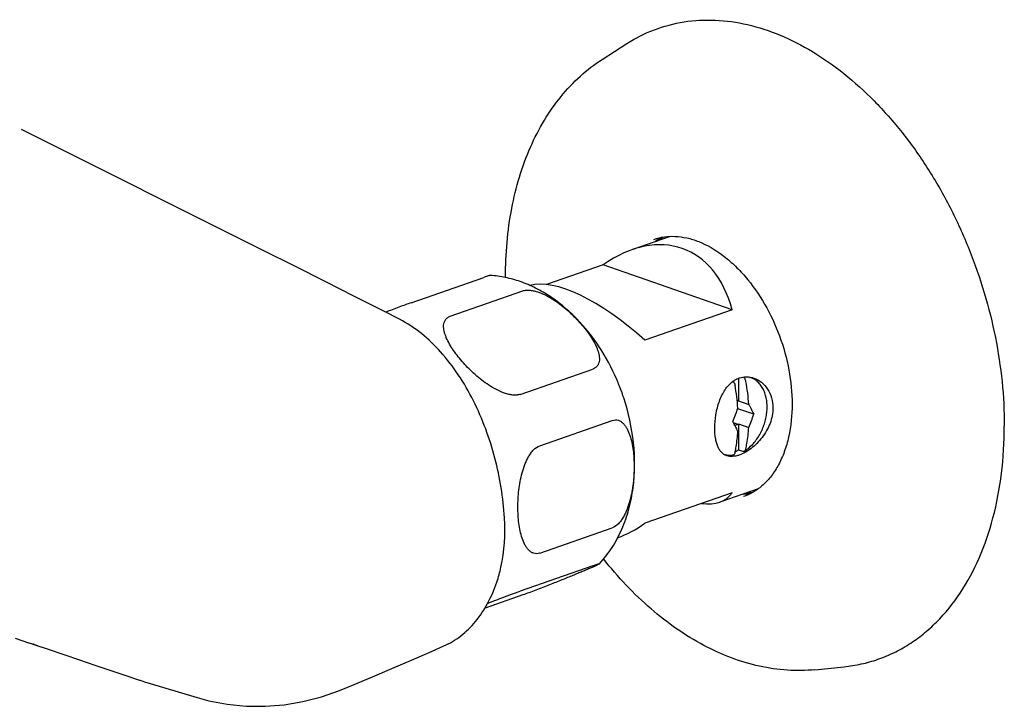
# Model space of a CAD drawing. Header units: millimetres. Extents: x -109 to 391, y -14 to 444.
# Tile 3 of 6: x 66 to 162, y 44 to 111. Entities that reach past the tile are written whole.
import ezdxf

# ---------------------------------------------------------------- set-up
doc = ezdxf.new("R2010")
doc.units = ezdxf.units.MM
doc.header["$LTSCALE"] = 23.1
doc.layers.get('0').update_dxf_attribs({"linetype": 'CONTINUOUS'})
doc.layers.add('ACHSEN', color=7, linetype='CONTINUOUS')
doc.layers.add('FLAECHEN', color=7, linetype='CONTINUOUS')

msp = doc.modelspace()

# ---------------------------------------------------------------- linework, layer by layer
at = {"color": 7, "linetype": 'CONTINUOUS'}
for p, q in [((122.571, 86.866), (117.067, 84.947)), ((135.121, 82.491), (122.571, 86.866)), ((103.9, 83.184), (110.971, 85.649)), ((113.077, 85.634), (113.076, 85.693)), ((113.076, 85.635), (113.076, 85.693)), ((107.688, 81.864), (114.759, 84.329)), ((135.121, 82.491), (126.635, 79.533)), ((114.507, 74.268), (121.578, 76.733)), ((135.74, 75.822), (135.74, 73.634)), ((135.72, 73.673), (135.629, 73.641)), ((137.238, 72.328), (135.676, 72.873)), ((135.72, 73.673), (135.74, 73.634)), ((135.74, 73.634), (136.75, 73.282)), ((116.401, 69.26), (123.472, 71.725)), ((135.72, 71.33), (135.268, 71.487)), ((135.72, 71.33), (135.41, 71.222)), ((135.72, 71.33), (135.74, 71.383)), ((135.74, 71.383), (136.75, 71.031)), ((135.74, 71.383), (135.74, 68.873)), ((135.74, 68.873), (136.13, 68.737)), ((135.121, 64.683), (126.635, 61.725)), ((116.401, 58.823), (123.472, 61.288)), ((121.578, 57.6), (114.507, 55.136)), ((114.759, 54.759), (111.082, 53.477))]:
    msp.add_line(p, q, dxfattribs=at)
for centre, radius, start, end in [((136.231, 74.001), 2.029, 61.38073, 70.76388), ((116.476, 71.681), 19.253, 3.66661, 10.4176), ((117.536, 72.051), 19.253, 3.66661, 10.4176), ((118.053, 78.871), 18.616, 337.06479, 341.33226), ((119.605, 78.225), 18.593, 337.23683, 341.50914), ((122.023, 71.405), 13.678, 348.18412, 348.64093)]:
    msp.add_arc(centre, radius, start, end, dxfattribs=at)
for centre, major_axis, ratio, start_param, end_param in [((124.967, 74.422), (5.574, 13.935), 0.648248, -0.722109, 0.780587), ((124.239, 74.168), (-9.849, 10.11), 0.391539, -1.416398, -0.212622), ((124.967, 74.422), (-9.849, 10.11), 0.391539, 2.695303, 3.227891), ((124.239, 74.168), (5.574, 13.935), 0.648248, -2.612167, -2.361005)]:
    msp.add_ellipse(centre, major_axis=major_axis, ratio=ratio, start_param=start_param, end_param=end_param, dxfattribs=at)
for points, knots in [([(113.076, 85.693), (113.076, 87.926), (113.442, 92.247), (114.954, 97.364), (116.783, 100.93), (118.409, 103.263), (120.3, 105.267), (121.737, 106.371), (122.487, 106.85)], [0, 0, 0, 0, 0.278036, 0.536369, 0.658238, 0.775607, 0.889205, 1, 1, 1, 1]), ([(127.525, 89.346), (127.852, 89.459), (128.54, 89.625), (129.624, 89.67), (130.755, 89.511), (132.354, 89.007), (133.913, 88.087), (135.361, 86.858), (136.81, 85.332), (138.396, 83.06), (139.831, 79.978), (140.74, 76.688), (140.963, 74.429), (140.963, 73.322)], [0, 0, 0, 0, 0.043919, 0.089261, 0.137082, 0.188221, 0.301471, 0.363768, 0.429366, 0.56829, 0.713513, 0.859335, 1, 1, 1, 1]), ([(111.6, 85.84), (111.593, 85.84), (111.574, 85.838), (111.537, 85.83), (111.485, 85.817), (111.417, 85.797), (111.33, 85.77), (111.18, 85.721), (111.058, 85.679), (110.971, 85.649)], [0, 0, 0, 0, 0.032669, 0.088311, 0.169216, 0.277429, 0.414434, 0.580948, 1, 1, 1, 1]), ([(114.759, 84.329), (114.867, 84.366), (115.106, 84.412), (115.482, 84.404), (115.878, 84.335), (116.418, 84.175), (117.072, 83.884), (117.81, 83.447), (118.5, 82.952), (119.143, 82.419), (119.739, 81.86), (120.291, 81.28), (120.796, 80.685), (121.249, 80.077), (121.642, 79.46), (121.909, 78.934), (122.072, 78.512), (122.161, 78.203), (122.205, 77.946), (122.217, 77.746), (122.212, 77.554), (122.172, 77.323), (122.053, 77.067), (121.852, 76.856), (121.674, 76.767), (121.578, 76.733)], [0, 0, 0, 0, 0.028677, 0.06037, 0.09426, 0.129476, 0.201459, 0.273552, 0.344732, 0.414651, 0.48318, 0.550228, 0.615665, 0.679262, 0.74064, 0.799206, 0.8272, 0.854157, 0.879963, 0.892417, 0.904575, 0.928061, 0.950964, 0.974434, 1, 1, 1, 1]), ([(103.9, 83.184), (103.711, 83.118), (103.308, 82.973), (102.48, 82.664), (101.842, 82.418), (101.418, 82.252)], [0, 0, 0, 0, 0.226348, 0.484638, 1, 1, 1, 1]), ([(114.507, 74.268), (114.399, 74.231), (114.16, 74.185), (113.784, 74.193), (113.387, 74.262), (112.848, 74.421), (112.194, 74.713), (111.456, 75.15), (110.766, 75.645), (110.123, 76.177), (109.526, 76.737), (108.975, 77.317), (108.47, 77.912), (108.017, 78.52), (107.624, 79.137), (107.357, 79.663), (107.194, 80.085), (107.105, 80.394), (107.061, 80.65), (107.049, 80.851), (107.054, 81.042), (107.094, 81.274), (107.212, 81.53), (107.414, 81.741), (107.592, 81.83), (107.688, 81.864)], [0, 0, 0, 0, 0.028677, 0.06037, 0.09426, 0.129476, 0.201459, 0.273552, 0.344732, 0.414651, 0.48318, 0.550228, 0.615665, 0.679262, 0.74064, 0.799206, 0.8272, 0.854157, 0.879963, 0.892417, 0.904576, 0.928061, 0.950964, 0.974434, 1, 1, 1, 1]), ([(136.472, 75.532), (136.464, 75.574), (136.442, 75.658), (136.388, 75.774), (136.318, 75.875), (136.261, 75.93), (136.23, 75.953)], [0, 0, 0, 0, 0.260069, 0.519348, 0.768646, 1, 1, 1, 1]), ([(136.335, 68.754), (136.62, 68.928), (137.017, 69.262), (137.463, 69.793), (137.766, 70.247), (138.026, 70.739), (138.237, 71.26), (138.397, 71.8), (138.501, 72.347), (138.547, 72.891), (138.53, 73.585), (138.397, 74.25), (138.134, 74.84), (137.881, 75.224), (137.572, 75.546), (137.33, 75.713), (137.203, 75.783)], [0, 0, 0, 0, 0.122101, 0.186777, 0.25335, 0.321281, 0.389924, 0.458576, 0.526534, 0.593149, 0.657879, 0.780103, 0.837738, 0.893268, 0.947166, 1, 1, 1, 1]), ([(135.223, 75.537), (135.272, 75.488), (135.353, 75.369), (135.398, 75.233), (135.411, 75.162)], [0, 0, 0, 0, 0.488211, 1, 1, 1, 1]), ([(140.963, 73.322), (140.963, 72.246), (140.812, 70.665), (140.251, 68.709), (139.691, 67.437), (138.997, 66.345), (138.183, 65.448), (137.266, 64.76), (136.591, 64.442), (136.248, 64.322)], [0, 0, 0, 0, 0.298937, 0.436232, 0.564385, 0.683468, 0.79434, 0.898945, 1, 1, 1, 1]), ([(136.75, 73.282), (136.794, 73.202), (136.965, 72.888), (137.125, 72.568), (137.238, 72.328)], [0, 0, 0, 0, 0.256529, 1, 1, 1, 1]), ([(123.472, 71.725), (123.569, 71.759), (123.768, 71.798), (124.065, 71.754), (124.328, 71.622), (124.556, 71.427), (124.752, 71.184), (124.98, 70.805), (125.2, 70.265), (125.384, 69.564), (125.508, 68.817), (125.578, 68.04), (125.601, 67.241), (125.577, 66.424), (125.505, 65.596), (125.38, 64.761), (125.193, 63.926), (124.974, 63.243), (124.749, 62.715), (124.554, 62.338), (124.329, 61.989), (124.004, 61.598), (123.695, 61.366), (123.472, 61.288)], [0, 0, 0, 0, 0.025308, 0.049062, 0.072666, 0.097057, 0.122599, 0.14932, 0.205814, 0.265626, 0.327922, 0.392145, 0.457937, 0.525078, 0.593429, 0.662874, 0.733244, 0.804134, 0.839512, 0.874531, 0.908783, 0.941664, 1, 1, 1, 1]), ([(135.689, 70.661), (135.652, 70.74), (135.496, 71.062), (135.329, 71.379), (135.197, 71.616)], [0, 0, 0, 0, 0.24346, 1, 1, 1, 1]), ([(136.472, 68.974), (136.507, 69.14), (136.636, 69.82), (136.715, 70.509), (136.75, 71.031)], [0, 0, 0, 0, 0.244674, 1, 1, 1, 1]), ([(135.433, 68.711), (135.465, 68.869), (135.583, 69.514), (135.656, 70.167), (135.689, 70.661)], [0, 0, 0, 0, 0.244987, 1, 1, 1, 1]), ([(116.401, 58.823), (116.304, 58.789), (116.105, 58.75), (115.808, 58.794), (115.544, 58.926), (115.316, 59.122), (115.12, 59.365), (114.892, 59.743), (114.672, 60.283), (114.488, 60.985), (114.365, 61.731), (114.294, 62.508), (114.272, 63.308), (114.295, 64.124), (114.367, 64.952), (114.492, 65.788), (114.679, 66.622), (114.899, 67.306), (115.123, 67.833), (115.319, 68.21), (115.544, 68.559), (115.868, 68.95), (116.177, 69.182), (116.401, 69.26)], [0, 0, 0, 0, 0.025308, 0.049062, 0.072666, 0.097057, 0.122599, 0.14932, 0.205814, 0.265626, 0.327922, 0.392145, 0.457937, 0.525078, 0.593429, 0.662874, 0.733244, 0.804134, 0.839512, 0.874531, 0.908783, 0.941664, 1, 1, 1, 1]), ([(134.308, 68.455), (134.446, 68.407), (134.735, 68.342), (135.032, 68.34), (135.179, 68.353)], [0, 0, 0, 0, 0.496999, 1, 1, 1, 1]), ([(135.411, 68.605), (135.404, 68.571), (135.384, 68.507), (135.333, 68.427), (135.262, 68.371), (135.207, 68.355), (135.179, 68.353)], [0, 0, 0, 0, 0.282884, 0.538096, 0.772261, 1, 1, 1, 1]), ([(135.433, 68.711), (135.459, 68.723), (135.564, 68.772), (135.665, 68.828), (135.74, 68.873)], [0, 0, 0, 0, 0.245678, 1, 1, 1, 1]), ([(136.13, 68.737), (136.148, 68.731), (136.183, 68.722), (136.237, 68.72), (136.289, 68.731), (136.32, 68.745), (136.335, 68.754)], [0, 0, 0, 0, 0.264325, 0.515062, 0.757831, 1, 1, 1, 1]), ([(136.335, 68.754), (136.352, 68.765), (136.385, 68.791), (136.424, 68.842), (136.454, 68.905), (136.467, 68.95), (136.472, 68.974)], [0, 0, 0, 0, 0.226283, 0.466092, 0.723636, 1, 1, 1, 1]), ([(122.211, 57.78), (122.207, 57.776), (122.197, 57.768), (122.176, 57.755), (122.149, 57.739), (122.1, 57.712), (122.024, 57.674), (121.917, 57.623), (121.792, 57.565), (121.65, 57.501), (121.495, 57.432), (121.263, 57.331), (120.946, 57.195), (120.537, 57.022), (120.091, 56.836), (119.612, 56.638), (119.099, 56.429), (118.348, 56.126), (117.324, 55.72), (116.254, 55.307), (115.384, 54.982), (114.959, 54.828), (114.759, 54.759)], [0, 0, 0, 0, 0.002024, 0.005056, 0.009029, 0.013868, 0.025913, 0.040737, 0.057971, 0.077319, 0.098535, 0.121432, 0.171657, 0.227089, 0.28718, 0.351647, 0.420412, 0.493559, 0.653717, 0.831335, 0.921171, 1, 1, 1, 1]), ([(121.578, 57.6), (121.635, 57.62), (121.74, 57.656), (121.884, 57.704), (122, 57.741), (122.088, 57.767), (122.146, 57.782), (122.179, 57.789), (122.196, 57.791), (122.207, 57.792), (122.213, 57.791), (122.215, 57.788), (122.215, 57.784), (122.213, 57.782), (122.211, 57.78)], [0, 0, 0, 0, 0.267187, 0.492153, 0.672121, 0.808073, 0.902575, 0.93549, 0.959552, 0.975421, 0.984226, 0.987096, 0.990227, 1, 1, 1, 1]), ([(143.182, 47.479), (142.295, 47.388), (140.478, 47.359), (137.744, 47.756), (135.014, 48.578), (131.357, 50.243), (126.983, 53.326), (124.007, 56.497), (122.617, 58.254)], [0, 0, 0, 0, 0.110759, 0.224329, 0.341681, 0.463548, 0.721914, 1, 1, 1, 1]), ([(111.332, 53.932), (111.86, 54.141), (112.667, 54.456), (113.726, 54.855), (114.256, 55.048), (114.507, 55.136)], [0, 0, 0, 0, 0.501401, 0.765585, 1, 1, 1, 1])]:
    msp.add_open_spline(points, degree=3, knots=knots, dxfattribs=at)
at = {"color": 2, "linetype": 'CONTINUOUS'}
for points in [[(127.739, 89.158), (127.765, 89.176), (127.803, 89.202), (127.855, 89.237), (127.894, 89.262), (127.933, 89.288), (127.973, 89.312), (128.012, 89.337), (128.052, 89.361), (128.085, 89.381), (128.112, 89.397), (128.128, 89.406), (128.142, 89.414), (128.15, 89.419), (128.156, 89.423), (128.159, 89.425), (128.164, 89.427), (128.169, 89.43), (128.182, 89.437), (128.2, 89.448), (128.226, 89.462), (128.251, 89.476), (128.272, 89.488), (128.287, 89.496), (128.295, 89.501), (128.302, 89.505), (128.312, 89.51), (128.335, 89.522), (128.369, 89.54), (128.399, 89.556), (128.414, 89.564)], [(137.078, 64.704), (137.047, 64.698), (137.002, 64.69), (136.942, 64.678), (136.896, 64.671), (136.85, 64.663), (136.805, 64.656), (136.759, 64.65), (136.713, 64.643), (136.674, 64.638), (136.644, 64.635), (136.624, 64.632), (136.609, 64.63), (136.599, 64.629), (136.593, 64.628), (136.589, 64.628), (136.584, 64.627), (136.578, 64.627), (136.563, 64.625), (136.542, 64.623), (136.513, 64.62), (136.484, 64.617), (136.459, 64.615), (136.442, 64.613), (136.433, 64.612), (136.425, 64.612), (136.414, 64.611), (136.388, 64.609), (136.349, 64.606), (136.314, 64.603), (136.297, 64.602)]]:
    msp.add_open_spline(points, degree=3, knots=[0, 0, 0, 0, 0.125, 0.1875, 0.25, 0.3125, 0.375, 0.4375, 0.5, 0.5625, 0.59375, 0.625, 0.640625, 0.65625, 0.664062, 0.667969, 0.671875, 0.679688, 0.6875, 0.71875, 0.75, 0.78125, 0.8125, 0.828125, 0.835938, 0.84375, 0.859375, 0.875, 0.9375, 1, 1, 1, 1], dxfattribs=at)
at = {"layer": 'ACHSEN', "color": 7, "linetype": 'CONTINUOUS'}
for p, q in [((122.487, 106.85), (124.899, 108.394)), ((129.102, 89.631), (125.386, 88.335)), ((127.654, 89.135), (127.67, 89.146)), ((127.658, 89.127), (127.674, 89.139)), ((136.79, 75.956), (136.9, 75.917)), ((137.66, 65.079), (133.944, 63.784)), ((143.182, 47.479), (146.031, 47.768))]:
    msp.add_line(p, q, dxfattribs=at)
for centre, radius, start, end in [((131.191, 84.181), 6.087, 117.99936, 125.34007), ((104.209, 67.193), 21.455, 22.52997, 23.39462), ((104.239, 67.204), 21.423, 22.53325, 23.39813), ((104.18, 67.179), 21.487, 21.74078, 22.53336), ((104.168, 67.176), 21.499, 21.73777, 22.52996), ((104.129, 67.159), 21.542, 19.89504, 21.74039), ((104.1, 67.149), 21.573, 19.8948, 21.73732), ((104.068, 67.137), 21.607, 18.93133, 19.89526), ((104.082, 67.142), 21.592, 18.9307, 19.89538), ((104.072, 67.139), 21.602, 18.34436, 18.93136), ((104.079, 67.141), 21.595, 18.34366, 18.93077), ((135.908, 70.653), 6.093, 272.71018, 280.48965)]:
    msp.add_arc(centre, radius, start, end, dxfattribs=at)
for points, knots in [([(124.899, 108.394), (125.738, 108.932), (127.528, 109.838), (130.453, 110.61), (133.532, 110.769), (136.698, 110.315), (139.89, 109.266), (143.049, 107.645), (146.118, 105.487), (149.04, 102.834), (151.764, 99.735), (154.239, 96.25), (156.419, 92.443), (158.262, 88.387), (159.736, 84.156), (161.154, 78.453), (161.62, 74.065), (161.62, 71.177)], [0, 0, 0, 0, 0.048518, 0.09688, 0.146237, 0.197603, 0.251737, 0.309096, 0.369838, 0.433864, 0.500853, 0.570315, 0.641633, 0.714097, 0.786949, 0.859409, 1, 1, 1, 1]), ([(114.511, 85.235), (114.04, 85.399), (113.081, 85.668), (112.094, 85.806), (111.6, 85.84)], [0, 0, 0, 0, 0.501587, 1, 1, 1, 1]), ([(123.9, 75.712), (123.425, 76.811), (122.303, 78.907), (120.473, 81.221), (118.795, 82.788), (117.453, 83.796), (116.027, 84.628), (115.022, 85.057), (114.511, 85.235)], [0, 0, 0, 0, 0.261572, 0.516188, 0.640265, 0.762075, 0.881862, 1, 1, 1, 1]), ([(112.975, 62.255), (112.851, 64.206), (112.38, 67.145), (111.195, 70.916), (110.015, 73.647), (108.553, 76.175), (106.357, 79.05), (104.276, 80.797), (102.762, 81.569)], [0, 0, 0, 0, 0.25843, 0.390393, 0.521948, 0.651016, 0.775284, 1, 1, 1, 1]), ([(135.222, 75.54), (135.269, 75.574), (135.457, 75.702), (135.664, 75.802), (135.824, 75.858)], [0, 0, 0, 0, 0.255697, 1, 1, 1, 1]), ([(135.824, 75.858), (136.05, 75.937), (136.532, 76.018), (137.013, 75.931), (137.24, 75.852)], [0, 0, 0, 0, 0.498593, 1, 1, 1, 1]), ([(137.24, 75.852), (137.505, 75.76), (138.018, 75.468), (138.62, 74.793), (139.013, 73.922), (139.099, 73.272), (139.099, 72.94)], [0, 0, 0, 0, 0.229527, 0.471794, 0.728402, 1, 1, 1, 1]), ([(133.442, 70.968), (133.442, 71.409), (133.521, 72.299), (133.791, 73.376), (134.127, 74.179), (134.432, 74.716), (134.791, 75.178), (135.073, 75.432), (135.222, 75.54)], [0, 0, 0, 0, 0.261512, 0.526967, 0.654562, 0.776298, 0.891396, 1, 1, 1, 1]), ([(122.211, 57.78), (122.667, 58.269), (123.494, 59.339), (124.451, 61.143), (125.132, 63.105), (125.683, 65.907), (125.691, 69.603), (125.049, 72.513), (124.577, 73.937)], [0, 0, 0, 0, 0.117357, 0.236189, 0.357194, 0.480894, 0.736348, 1, 1, 1, 1]), ([(139.099, 72.94), (139.099, 72.689), (139.048, 72.179), (138.836, 71.435), (138.501, 70.724), (138.066, 70.069), (137.557, 69.489), (137.001, 69), (136.425, 68.617), (136.022, 68.429), (135.824, 68.36)], [0, 0, 0, 0, 0.126529, 0.256654, 0.388946, 0.521486, 0.651867, 0.777194, 0.894237, 1, 1, 1, 1]), ([(134.606, 68.298), (134.511, 68.331), (134.326, 68.422), (134.085, 68.626), (133.884, 68.892), (133.721, 69.215), (133.596, 69.591), (133.472, 70.177), (133.442, 70.645), (133.442, 70.968)], [0, 0, 0, 0, 0.097924, 0.197568, 0.303625, 0.419512, 0.547144, 0.687054, 1, 1, 1, 1]), ([(146.031, 47.768), (146.591, 47.825), (147.701, 48.002), (149.321, 48.459), (150.876, 49.102), (152.357, 49.928), (153.753, 50.932), (155.514, 52.517), (157.463, 54.938), (159.302, 58.376), (160.64, 62.303), (161.448, 66.625), (161.62, 69.635), (161.62, 71.177)], [0, 0, 0, 0, 0.054726, 0.109032, 0.16333, 0.218036, 0.273545, 0.330216, 0.448091, 0.573614, 0.707605, 0.849997, 1, 1, 1, 1]), ([(135.824, 68.36), (135.715, 68.322), (135.5, 68.26), (135.18, 68.216), (134.881, 68.224), (134.694, 68.267), (134.606, 68.298)], [0, 0, 0, 0, 0.280907, 0.539001, 0.776781, 1, 1, 1, 1]), ([(112.237, 56.005), (112.395, 56.475), (112.952, 58.509), (113.076, 60.649), (112.975, 62.255)], [0, 0, 0, 0, 0.23573, 1, 1, 1, 1]), ([(107.067, 49.787), (107.651, 50.045), (108.784, 50.723), (110.233, 52.144), (111.419, 53.931), (111.996, 55.286), (112.237, 56.005)], [0, 0, 0, 0, 0.230782, 0.471166, 0.726515, 1, 1, 1, 1])]:
    msp.add_open_spline(points, degree=3, knots=knots, dxfattribs=at)
at = {"layer": 'FLAECHEN', "color": 7, "linetype": 'CONTINUOUS'}
for p, q in [((89.506, 88.259), (65.972, 100.031)), ((65.348, 50.555), (65.994, 50.336)), ((65.994, 50.336), (66.764, 50.075)), ((66.731, 50.088), (67.262, 49.906)), ((67.187, 49.938), (67.062, 49.981)), ((75.829, 47.011), (77.461, 46.462)), ((77.461, 46.462), (77.508, 46.446)), ((78.172, 46.235), (83.077, 44.765)), ((83.064, 44.769), (83.076, 44.765))]:
    msp.add_line(p, q, dxfattribs=at)
for points in [[(102.762, 81.569), (101.165, 82.382), (98.376, 83.797), (95.53, 85.235), (92.627, 86.695), (89.506, 88.259)], [(67.262, 49.906), (68.561, 49.466), (70.107, 48.943), (71.622, 48.43), (73.106, 47.929), (74.559, 47.439), (75.829, 47.011)], [(96.919, 45.469), (98.332, 46.047), (100.133, 46.796), (102.004, 47.587), (103.942, 48.419), (105.947, 49.293), (107.067, 49.787)], [(77.508, 46.446), (77.682, 46.388), (78.042, 46.274), (78.176, 46.234)], [(83.058, 44.771), (84.211, 44.462), (86.002, 44.121), (87.828, 43.939), (89.672, 43.919), (91.519, 44.063), (93.356, 44.372), (95.169, 44.845), (96.372, 45.256)], [(96.374, 45.256), (96.664, 45.367), (96.919, 45.469)]]:
    msp.add_lwpolyline(points, dxfattribs=at)
msp.add_arc((12.756, -111.358), 170.233, 71.22003, 71.35244, dxfattribs=at)

doc.saveas('drawing.dxf')
